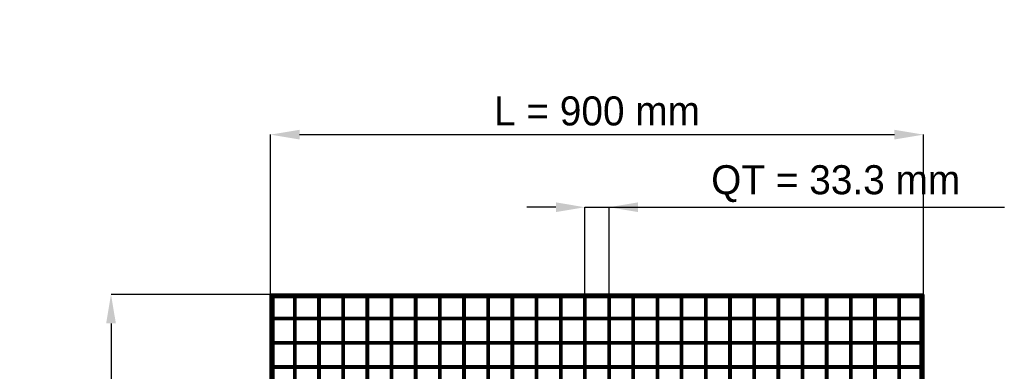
# Model space of a CAD drawing. Header units: millimetres. Extents: x -796 to 562, y -500 to 878.
# Tile 7 of 7: x -796 to 562, y 394 to 878. Entities that reach past the tile are written whole.
import ezdxf

# ---------------------------------------------------------------- set-up
doc = ezdxf.new("R2010")
doc.units = ezdxf.units.MM
doc.linetypes.add('Dashed', pattern=[2, 1, -1])
for name, color, linetype, lineweight in [('2d ConnectionPoints', 7, 'Continuous', 50), ('AM_0', 7, 'Continuous', 50), ('AM_5', 3, 'Continuous', 25), ('AM_9', 6, 'Dashed', 25)]:
    doc.layers.add(name, color=color, linetype=linetype, lineweight=lineweight)
doc.dimstyles.new('ISO-25', dxfattribs={"dimtxt": 2.5, "dimasz": 2.5, "dimexe": 1.25, "dimexo": 0.625, "dimtad": 1, "dimtxsty": 'Standard', "dimcen": 2.5, "dimadec": 0, "dimazin": 0, "dimtfac": 1, "dimtmove": 0, "dimatfit": 3, "dimfxl": 1, "dimarcsym": 0})

# ---------------------------------------------------------------- blocks, each defined once
blk = doc.blocks.new('1_LP230332P35011000900VERTICAL1_0_in_LPP2303321190010003500_4')
at = {"layer": 'AM_0'}
for p, q in [((446.05, 496.05), (446.05, 467.62)), ((448, 498), (448, -498)), ((448, 498), (450, 498)), ((450, 498), (450, -498)), ((446.05, 465.62), (446.05, 434.29)), ((446.05, 432.29), (446.05, 400.96)), ((446.05, 398.96), (446.05, 367.63)), ((446.05, 365.63), (446.05, 334.3)), ((446.05, 332.3), (446.05, 300.97)), ((446.05, 298.97), (446.05, 267.64)), ((446.05, 265.64), (446.05, 234.31)), ((446.05, 232.31), (446.05, 200.98)), ((446.05, 198.98), (446.05, 167.65)), ((446.05, 165.65), (446.05, 134.32)), ((446.05, 132.32), (446.05, 100.99)), ((446.05, 98.99), (446.05, 67.66)), ((446.05, 65.66), (446.05, 34.33)), ((446.05, 32.33), (446.05, 1)), ((446.05, -1), (446.05, -32.33)), ((446.05, -34.33), (446.05, -65.66)), ((446.05, -67.66), (446.05, -98.99)), ((446.05, -100.99), (446.05, -132.32)), ((446.05, -134.32), (446.05, -165.65)), ((446.05, -167.65), (446.05, -198.98)), ((446.05, -200.98), (446.05, -232.31)), ((446.05, -234.31), (446.05, -265.64)), ((446.05, -267.64), (446.05, -298.97)), ((446.05, -300.97), (446.05, -332.3)), ((446.05, -334.3), (446.05, -365.63)), ((446.05, -367.63), (446.05, -398.96)), ((446.05, -400.96), (446.05, -432.29)), ((446.05, -434.29), (446.05, -465.62)), ((446.05, -467.62), (446.05, -496.05)), ((448, -498), (450, -498))]:
    blk.add_line(p, q, dxfattribs=at)
at = {"layer": 'AM_9'}
for p, q in [((446.05, 498), (446.05, 496.05)), ((448.55, 498), (448.55, -498)), ((448.99, 498), (448.99, -498)), ((446.05, 467.62), (446.05, 465.62)), ((446.05, 434.29), (446.05, 432.29)), ((446.05, 400.96), (446.05, 398.96)), ((446.05, 367.63), (446.05, 365.63)), ((446.05, 334.3), (446.05, 332.3)), ((446.05, 300.97), (446.05, 298.97)), ((446.05, 267.64), (446.05, 265.64)), ((446.05, 234.31), (446.05, 232.31)), ((446.05, 200.98), (446.05, 198.98)), ((446.05, 167.65), (446.05, 165.65)), ((446.05, 134.32), (446.05, 132.32)), ((446.05, 100.99), (446.05, 98.99)), ((446.05, 67.66), (446.05, 65.66)), ((446.05, 34.33), (446.05, 32.33)), ((446.05, 1), (446.05, -1)), ((446.05, -32.33), (446.05, -34.33)), ((446.05, -65.66), (446.05, -67.66)), ((446.05, -98.99), (446.05, -100.99)), ((446.05, -132.32), (446.05, -134.32)), ((446.05, -165.65), (446.05, -167.65)), ((446.05, -198.98), (446.05, -200.98)), ((446.05, -232.31), (446.05, -234.31)), ((446.05, -265.64), (446.05, -267.64)), ((446.05, -298.97), (446.05, -300.97)), ((446.05, -332.3), (446.05, -334.3)), ((446.05, -365.63), (446.05, -367.63)), ((446.05, -398.96), (446.05, -400.96)), ((446.05, -432.29), (446.05, -434.29)), ((446.05, -465.62), (446.05, -467.62)), ((446.05, -496.05), (446.05, -498))]:
    blk.add_line(p, q, dxfattribs=at)
blk = doc.blocks.new('3_LP230332P35011000900VERTICALC1_0_in_LPP2303321190010003500_4')
at = {"layer": 'AM_0'}
for p, q in [((-417.625, -498), (-417.625, 498)), ((-415.625, 498), (-417.625, 498)), ((-415.625, -498), (-415.625, 498)), ((-415.625, -498), (-417.625, -498))]:
    blk.add_line(p, q, dxfattribs=at)
blk = doc.blocks.new('4_LP230332P35011000900VERTICALC2_0_in_LPP2303321190010003500_4')
at = {"layer": 'AM_0'}
for p, q in [((-384.295, -498), (-384.295, 498)), ((-382.295, 498), (-384.295, 498)), ((-382.295, -498), (-382.295, 498)), ((-382.295, -498), (-384.295, -498))]:
    blk.add_line(p, q, dxfattribs=at)
blk = doc.blocks.new('5_LP230332P35011000900VERTICALC3_0_in_LPP2303321190010003500_4')
at = {"layer": 'AM_0'}
for p, q in [((-350.965, -498), (-350.965, 498)), ((-348.965, 498), (-350.965, 498)), ((-348.965, -498), (-348.965, 498)), ((-348.965, -498), (-350.965, -498))]:
    blk.add_line(p, q, dxfattribs=at)
blk = doc.blocks.new('6_LP230332P35011000900VERTICALC4_0_in_LPP2303321190010003500_4')
at = {"layer": 'AM_0'}
for p, q in [((-317.635, -498), (-317.635, 498)), ((-315.635, 498), (-317.635, 498)), ((-315.635, -498), (-315.635, 498)), ((-315.635, -498), (-317.635, -498))]:
    blk.add_line(p, q, dxfattribs=at)
blk = doc.blocks.new('7_LP230332P35011000900VERTICALC5_0_in_LPP2303321190010003500_4')
at = {"layer": 'AM_0'}
for p, q in [((-284.305, -498), (-284.305, 498)), ((-282.305, 498), (-284.305, 498)), ((-282.305, -498), (-282.305, 498)), ((-282.305, -498), (-284.305, -498))]:
    blk.add_line(p, q, dxfattribs=at)
blk = doc.blocks.new('8_LP230332P35011000900VERTICALC6_0_in_LPP2303321190010003500_4')
at = {"layer": 'AM_0'}
for p, q in [((-250.975, -498), (-250.975, 498)), ((-248.975, 498), (-250.975, 498)), ((-248.975, -498), (-248.975, 498)), ((-248.975, -498), (-250.975, -498))]:
    blk.add_line(p, q, dxfattribs=at)
blk = doc.blocks.new('9_LP230332P35011000900VERTICALC7_0_in_LPP2303321190010003500_4')
at = {"layer": 'AM_0'}
for p, q in [((-217.645, -498), (-217.645, 498)), ((-215.645, 498), (-217.645, 498)), ((-215.645, -498), (-215.645, 498)), ((-215.645, -498), (-217.645, -498))]:
    blk.add_line(p, q, dxfattribs=at)
blk = doc.blocks.new('10_LP230332P35011000900VERTICALC8_0_in_LPP2303321190010003500_4')
at = {"layer": 'AM_0'}
for p, q in [((-184.315, -498), (-184.315, 498)), ((-182.315, 498), (-184.315, 498)), ((-182.315, -498), (-182.315, 498)), ((-182.315, -498), (-184.315, -498))]:
    blk.add_line(p, q, dxfattribs=at)
blk = doc.blocks.new('11_LP230332P35011000900VERTICALC9_0_in_LPP2303321190010003500_4')
at = {"layer": 'AM_0'}
for p, q in [((-150.985, -498), (-150.985, 498)), ((-148.985, 498), (-150.985, 498)), ((-148.985, -498), (-148.985, 498)), ((-148.985, -498), (-150.985, -498))]:
    blk.add_line(p, q, dxfattribs=at)
blk = doc.blocks.new('12_LP230332P35011000900VERTICALC10_0_in_LPP2303321190010003500_4')
at = {"layer": 'AM_0'}
for p, q in [((-117.655, -498), (-117.655, 498)), ((-115.655, 498), (-117.655, 498)), ((-115.655, -498), (-115.655, 498)), ((-115.655, -498), (-117.655, -498))]:
    blk.add_line(p, q, dxfattribs=at)
blk = doc.blocks.new('13_LP230332P35011000900VERTICALC11_0_in_LPP2303321190010003500_4')
at = {"layer": 'AM_0'}
for p, q in [((-84.325, -498), (-84.325, 498)), ((-82.325, 498), (-84.325, 498)), ((-82.325, -498), (-82.325, 498)), ((-82.325, -498), (-84.325, -498))]:
    blk.add_line(p, q, dxfattribs=at)
blk = doc.blocks.new('14_LP230332P35011000900VERTICALC12_0_in_LPP2303321190010003500_4')
at = {"layer": 'AM_0'}
for p, q in [((-50.995, -498), (-50.995, 498)), ((-48.995, 498), (-50.995, 498)), ((-48.995, -498), (-48.995, 498)), ((-48.995, -498), (-50.995, -498))]:
    blk.add_line(p, q, dxfattribs=at)
blk = doc.blocks.new('15_LP230332P35011000900VERTICALC13_0_in_LPP2303321190010003500_4')
at = {"layer": 'AM_0'}
for p, q in [((-17.665, -498), (-17.665, 498)), ((-15.665, 498), (-17.665, 498)), ((-15.665, -498), (-15.665, 498)), ((-15.665, -498), (-17.665, -498))]:
    blk.add_line(p, q, dxfattribs=at)
blk = doc.blocks.new('16_LP230332P35011000900VERTICALC14_0_in_LPP2303321190010003500_4')
at = {"layer": 'AM_0'}
for p, q in [((15.665, -498), (15.665, 498)), ((17.665, 498), (15.665, 498)), ((17.665, -498), (17.665, 498)), ((17.665, -498), (15.665, -498))]:
    blk.add_line(p, q, dxfattribs=at)
blk = doc.blocks.new('17_LP230332P35011000900VERTICALC15_0_in_LPP2303321190010003500_4')
at = {"layer": 'AM_0'}
for p, q in [((48.995, -498), (48.995, 498)), ((50.995, 498), (48.995, 498)), ((50.995, -498), (50.995, 498)), ((50.995, -498), (48.995, -498))]:
    blk.add_line(p, q, dxfattribs=at)
blk = doc.blocks.new('18_LP230332P35011000900VERTICALC16_0_in_LPP2303321190010003500_4')
at = {"layer": 'AM_0'}
for p, q in [((82.325, -498), (82.325, 498)), ((84.325, 498), (82.325, 498)), ((84.325, -498), (84.325, 498)), ((84.325, -498), (82.325, -498))]:
    blk.add_line(p, q, dxfattribs=at)
blk = doc.blocks.new('19_LP230332P35011000900VERTICALC17_0_in_LPP2303321190010003500_4')
at = {"layer": 'AM_0'}
for p, q in [((115.655, -498), (115.655, 498)), ((117.655, 498), (115.655, 498)), ((117.655, -498), (117.655, 498)), ((117.655, -498), (115.655, -498))]:
    blk.add_line(p, q, dxfattribs=at)
blk = doc.blocks.new('20_LP230332P35011000900VERTICALC18_0_in_LPP2303321190010003500_4')
at = {"layer": 'AM_0'}
for p, q in [((148.985, -498), (148.985, 498)), ((150.985, 498), (148.985, 498)), ((150.985, -498), (150.985, 498)), ((150.985, -498), (148.985, -498))]:
    blk.add_line(p, q, dxfattribs=at)
blk = doc.blocks.new('21_LP230332P35011000900VERTICALC19_0_in_LPP2303321190010003500_4')
at = {"layer": 'AM_0'}
for p, q in [((182.315, -498), (182.315, 498)), ((184.315, 498), (182.315, 498)), ((184.315, -498), (184.315, 498)), ((184.315, -498), (182.315, -498))]:
    blk.add_line(p, q, dxfattribs=at)
blk = doc.blocks.new('22_LP230332P35011000900VERTICALC20_0_in_LPP2303321190010003500_4')
at = {"layer": 'AM_0'}
for p, q in [((215.645, -498), (215.645, 498)), ((217.645, 498), (215.645, 498)), ((217.645, -498), (217.645, 498)), ((217.645, -498), (215.645, -498))]:
    blk.add_line(p, q, dxfattribs=at)
blk = doc.blocks.new('23_LP230332P35011000900VERTICALC21_0_in_LPP2303321190010003500_4')
at = {"layer": 'AM_0'}
for p, q in [((248.975, -498), (248.975, 498)), ((250.975, 498), (248.975, 498)), ((250.975, -498), (250.975, 498)), ((250.975, -498), (248.975, -498))]:
    blk.add_line(p, q, dxfattribs=at)
blk = doc.blocks.new('24_LP230332P35011000900VERTICALC22_0_in_LPP2303321190010003500_4')
at = {"layer": 'AM_0'}
for p, q in [((282.305, -498), (282.305, 498)), ((284.305, 498), (282.305, 498)), ((284.305, -498), (284.305, 498)), ((284.305, -498), (282.305, -498))]:
    blk.add_line(p, q, dxfattribs=at)
blk = doc.blocks.new('25_LP230332P35011000900VERTICALC23_0_in_LPP2303321190010003500_4')
at = {"layer": 'AM_0'}
for p, q in [((315.635, -498), (315.635, 498)), ((317.635, 498), (315.635, 498)), ((317.635, -498), (317.635, 498)), ((317.635, -498), (315.635, -498))]:
    blk.add_line(p, q, dxfattribs=at)
blk = doc.blocks.new('26_LP230332P35011000900VERTICALC24_0_in_LPP2303321190010003500_4')
at = {"layer": 'AM_0'}
for p, q in [((348.965, -498), (348.965, 498)), ((350.965, 498), (348.965, 498)), ((350.965, -498), (350.965, 498)), ((350.965, -498), (348.965, -498))]:
    blk.add_line(p, q, dxfattribs=at)
blk = doc.blocks.new('27_LP230332P35011000900VERTICALC25_0_in_LPP2303321190010003500_4')
at = {"layer": 'AM_0'}
for p, q in [((382.295, -498), (382.295, 498)), ((384.295, 498), (382.295, 498)), ((384.295, -498), (384.295, 498)), ((384.295, -498), (382.295, -498))]:
    blk.add_line(p, q, dxfattribs=at)
blk = doc.blocks.new('28_LP230332P35011000900VERTICALC26_0_in_LPP2303321190010003500_4')
at = {"layer": 'AM_0'}
for p, q in [((415.625, -498), (415.625, 498)), ((417.625, 498), (415.625, 498)), ((417.625, -498), (417.625, 498)), ((417.625, -498), (415.625, -498))]:
    blk.add_line(p, q, dxfattribs=at)
blk = doc.blocks.new('29_LP230332P35011000900HORIZONTAL2_0_in_LPP2303321190010003500_4')
at = {"layer": 'AM_0'}
for p, q in [((-450, 500), (450, 500)), ((-450, 498), (-450, 500)), ((-450, 498), (450, 498)), ((-446.05, 496.05), (-417.625, 496.05)), ((-415.625, 496.05), (-384.295, 496.05)), ((-382.295, 496.05), (-350.965, 496.05)), ((-348.965, 496.05), (-317.635, 496.05)), ((-315.635, 496.05), (-284.305, 496.05)), ((-282.305, 496.05), (-250.975, 496.05)), ((-248.975, 496.05), (-217.645, 496.05)), ((-215.645, 496.05), (-184.315, 496.05)), ((-182.315, 496.05), (-150.985, 496.05)), ((-148.985, 496.05), (-117.655, 496.05)), ((-115.655, 496.05), (-84.325, 496.05)), ((-82.325, 496.05), (-50.995, 496.05)), ((-48.995, 496.05), (-17.665, 496.05)), ((-15.665, 496.05), (15.665, 496.05)), ((17.665, 496.05), (48.995, 496.05)), ((50.995, 496.05), (82.325, 496.05)), ((84.325, 496.05), (115.655, 496.05)), ((117.655, 496.05), (148.985, 496.05)), ((150.985, 496.05), (182.315, 496.05)), ((184.315, 496.05), (215.645, 496.05)), ((217.645, 496.05), (248.975, 496.05)), ((250.975, 496.05), (282.305, 496.05)), ((284.305, 496.05), (315.635, 496.05)), ((317.635, 496.05), (348.965, 496.05)), ((350.965, 496.05), (382.295, 496.05)), ((384.295, 496.05), (415.625, 496.05)), ((417.625, 496.05), (446.05, 496.05)), ((450, 498), (450, 500))]:
    blk.add_line(p, q, dxfattribs=at)
at = {"layer": 'AM_9'}
for p, q in [((-450, 498.922), (450, 498.922)), ((-450, 498.4), (450, 498.4)), ((-450, 496.05), (-446.05, 496.05)), ((-417.625, 496.05), (-415.625, 496.05)), ((-384.295, 496.05), (-382.295, 496.05)), ((-350.965, 496.05), (-348.965, 496.05)), ((-317.635, 496.05), (-315.635, 496.05)), ((-284.305, 496.05), (-282.305, 496.05)), ((-250.975, 496.05), (-248.975, 496.05)), ((-217.645, 496.05), (-215.645, 496.05)), ((-184.315, 496.05), (-182.315, 496.05)), ((-150.985, 496.05), (-148.985, 496.05)), ((-117.655, 496.05), (-115.655, 496.05)), ((-84.325, 496.05), (-82.325, 496.05)), ((-50.995, 496.05), (-48.995, 496.05)), ((-17.665, 496.05), (-15.665, 496.05)), ((15.665, 496.05), (17.665, 496.05)), ((48.995, 496.05), (50.995, 496.05)), ((82.325, 496.05), (84.325, 496.05)), ((115.655, 496.05), (117.655, 496.05)), ((148.985, 496.05), (150.985, 496.05)), ((182.315, 496.05), (184.315, 496.05)), ((215.645, 496.05), (217.645, 496.05)), ((248.975, 496.05), (250.975, 496.05)), ((282.305, 496.05), (284.305, 496.05)), ((315.635, 496.05), (317.635, 496.05)), ((348.965, 496.05), (350.965, 496.05)), ((382.295, 496.05), (384.295, 496.05)), ((415.625, 496.05), (417.625, 496.05)), ((446.05, 496.05), (450, 496.05))]:
    blk.add_line(p, q, dxfattribs=at)
blk = doc.blocks.new('56_oeo3qp58edvyhuk6wnw01ngfh________0_in_LPP2303321190010003500_4')
at = {"layer": 'AM_0'}
for p, q in [((-448, 400.96), (-448, 398.96)), ((-417.625, 400.96), (-448, 400.96)), ((-417.625, 398.96), (-448, 398.96)), ((-417.625, 400.96), (-417.625, 398.96)), ((-415.625, 398.96), (-415.625, 400.96)), ((-384.295, 400.96), (-415.625, 400.96)), ((-384.295, 398.96), (-415.625, 398.96)), ((-384.295, 400.96), (-384.295, 398.96)), ((-350.965, 400.96), (-382.295, 400.96)), ((-382.295, 398.96), (-382.295, 400.96)), ((-350.965, 398.96), (-382.295, 398.96)), ((-350.965, 400.96), (-350.965, 398.96)), ((-348.965, 398.96), (-348.965, 400.96)), ((-317.635, 400.96), (-348.965, 400.96)), ((-317.635, 398.96), (-348.965, 398.96)), ((-317.635, 400.96), (-317.635, 398.96)), ((-315.635, 398.96), (-315.635, 400.96)), ((-284.305, 400.96), (-315.635, 400.96)), ((-284.305, 398.96), (-315.635, 398.96)), ((-284.305, 400.96), (-284.305, 398.96)), ((-282.305, 398.96), (-282.305, 400.96)), ((-250.975, 400.96), (-282.305, 400.96)), ((-250.975, 398.96), (-282.305, 398.96)), ((-250.975, 400.96), (-250.975, 398.96)), ((-248.975, 398.96), (-248.975, 400.96)), ((-217.645, 400.96), (-248.975, 400.96)), ((-217.645, 398.96), (-248.975, 398.96)), ((-217.645, 400.96), (-217.645, 398.96)), ((-215.645, 398.96), (-215.645, 400.96)), ((-184.315, 400.96), (-215.645, 400.96)), ((-184.315, 398.96), (-215.645, 398.96)), ((-184.315, 400.96), (-184.315, 398.96)), ((-182.315, 398.96), (-182.315, 400.96)), ((-150.985, 400.96), (-182.315, 400.96)), ((-150.985, 398.96), (-182.315, 398.96)), ((-150.985, 400.96), (-150.985, 398.96)), ((-148.985, 398.96), (-148.985, 400.96)), ((-117.655, 400.96), (-148.985, 400.96)), ((-117.655, 398.96), (-148.985, 398.96)), ((-117.655, 400.96), (-117.655, 398.96)), ((-115.655, 398.96), (-115.655, 400.96)), ((-84.325, 400.96), (-115.655, 400.96)), ((-84.325, 398.96), (-115.655, 398.96)), ((-84.325, 400.96), (-84.325, 398.96)), ((-82.325, 398.96), (-82.325, 400.96)), ((-50.995, 400.96), (-82.325, 400.96)), ((-50.995, 398.96), (-82.325, 398.96)), ((-50.995, 400.96), (-50.995, 398.96)), ((-48.995, 398.96), (-48.995, 400.96)), ((-17.665, 400.96), (-48.995, 400.96)), ((-17.665, 398.96), (-48.995, 398.96)), ((-17.665, 400.96), (-17.665, 398.96)), ((-15.665, 398.96), (-15.665, 400.96)), ((15.665, 400.96), (-15.665, 400.96)), ((15.665, 398.96), (-15.665, 398.96)), ((15.665, 400.96), (15.665, 398.96)), ((17.665, 398.96), (17.665, 400.96)), ((48.995, 400.96), (17.665, 400.96)), ((48.995, 398.96), (17.665, 398.96)), ((48.995, 400.96), (48.995, 398.96)), ((50.995, 398.96), (50.995, 400.96)), ((82.325, 400.96), (50.995, 400.96)), ((82.325, 398.96), (50.995, 398.96)), ((82.325, 400.96), (82.325, 398.96)), ((84.325, 398.96), (84.325, 400.96)), ((115.655, 400.96), (84.325, 400.96)), ((115.655, 398.96), (84.325, 398.96)), ((115.655, 400.96), (115.655, 398.96)), ((117.655, 398.96), (117.655, 400.96)), ((148.985, 400.96), (117.655, 400.96)), ((148.985, 398.96), (117.655, 398.96)), ((148.985, 400.96), (148.985, 398.96)), ((150.985, 398.96), (150.985, 400.96)), ((182.315, 400.96), (150.985, 400.96)), ((182.315, 398.96), (150.985, 398.96)), ((182.315, 400.96), (182.315, 398.96)), ((184.315, 398.96), (184.315, 400.96)), ((215.645, 400.96), (184.315, 400.96)), ((215.645, 398.96), (184.315, 398.96)), ((215.645, 400.96), (215.645, 398.96)), ((217.645, 398.96), (217.645, 400.96)), ((248.975, 400.96), (217.645, 400.96)), ((248.975, 398.96), (217.645, 398.96)), ((248.975, 400.96), (248.975, 398.96)), ((250.975, 398.96), (250.975, 400.96)), ((282.305, 400.96), (250.975, 400.96)), ((282.305, 398.96), (250.975, 398.96)), ((282.305, 400.96), (282.305, 398.96)), ((284.305, 398.96), (284.305, 400.96)), ((315.635, 400.96), (284.305, 400.96)), ((315.635, 398.96), (284.305, 398.96)), ((315.635, 400.96), (315.635, 398.96)), ((317.635, 398.96), (317.635, 400.96)), ((348.965, 400.96), (317.635, 400.96)), ((348.965, 398.96), (317.635, 398.96)), ((348.965, 400.96), (348.965, 398.96)), ((350.965, 398.96), (350.965, 400.96)), ((382.295, 400.96), (350.965, 400.96)), ((382.295, 398.96), (350.965, 398.96)), ((382.295, 400.96), (382.295, 398.96)), ((384.295, 398.96), (384.295, 400.96)), ((415.625, 400.96), (384.295, 400.96)), ((415.625, 398.96), (384.295, 398.96)), ((415.625, 400.96), (415.625, 398.96)), ((417.625, 398.96), (417.625, 400.96)), ((448, 400.96), (417.625, 400.96)), ((448, 398.96), (417.625, 398.96)), ((448, 400.96), (448, 398.96))]:
    blk.add_line(p, q, dxfattribs=at)
at = {"layer": 'AM_9'}
for p, q in [((-415.625, 400.96), (-417.625, 400.96)), ((-417.625, 398.96), (-415.625, 398.96)), ((-382.295, 400.96), (-384.295, 400.96)), ((-384.295, 398.96), (-382.295, 398.96)), ((-348.965, 400.96), (-350.965, 400.96)), ((-350.965, 398.96), (-348.965, 398.96)), ((-315.635, 400.96), (-317.635, 400.96)), ((-317.635, 398.96), (-315.635, 398.96)), ((-282.305, 400.96), (-284.305, 400.96)), ((-284.305, 398.96), (-282.305, 398.96)), ((-248.975, 400.96), (-250.975, 400.96)), ((-250.975, 398.96), (-248.975, 398.96)), ((-215.645, 400.96), (-217.645, 400.96)), ((-217.645, 398.96), (-215.645, 398.96)), ((-182.315, 400.96), (-184.315, 400.96)), ((-184.315, 398.96), (-182.315, 398.96)), ((-148.985, 400.96), (-150.985, 400.96)), ((-150.985, 398.96), (-148.985, 398.96)), ((-115.655, 400.96), (-117.655, 400.96)), ((-117.655, 398.96), (-115.655, 398.96)), ((-82.325, 400.96), (-84.325, 400.96)), ((-84.325, 398.96), (-82.325, 398.96)), ((-48.995, 400.96), (-50.995, 400.96)), ((-50.995, 398.96), (-48.995, 398.96)), ((-15.665, 400.96), (-17.665, 400.96)), ((-17.665, 398.96), (-15.665, 398.96)), ((17.665, 400.96), (15.665, 400.96)), ((15.665, 398.96), (17.665, 398.96)), ((50.995, 400.96), (48.995, 400.96)), ((48.995, 398.96), (50.995, 398.96)), ((84.325, 400.96), (82.325, 400.96)), ((82.325, 398.96), (84.325, 398.96)), ((117.655, 400.96), (115.655, 400.96)), ((115.655, 398.96), (117.655, 398.96)), ((150.985, 400.96), (148.985, 400.96)), ((148.985, 398.96), (150.985, 398.96)), ((184.315, 400.96), (182.315, 400.96)), ((182.315, 398.96), (184.315, 398.96)), ((217.645, 400.96), (215.645, 400.96)), ((215.645, 398.96), (217.645, 398.96)), ((250.975, 400.96), (248.975, 400.96)), ((248.975, 398.96), (250.975, 398.96)), ((284.305, 400.96), (282.305, 400.96)), ((282.305, 398.96), (284.305, 398.96)), ((317.635, 400.96), (315.635, 400.96)), ((315.635, 398.96), (317.635, 398.96)), ((350.965, 400.96), (348.965, 400.96)), ((348.965, 398.96), (350.965, 398.96)), ((384.295, 400.96), (382.295, 400.96)), ((382.295, 398.96), (384.295, 398.96)), ((417.625, 400.96), (415.625, 400.96)), ((415.625, 398.96), (417.625, 398.96))]:
    blk.add_line(p, q, dxfattribs=at)
blk = doc.blocks.new('57_wo3d00qjmzsy4znlaqoxs0fgj________0_in_LPP2303321190010003500_4')
at = {"layer": 'AM_0'}
for p, q in [((-448, 434.29), (-448, 432.29)), ((-417.625, 434.29), (-448, 434.29)), ((-417.625, 432.29), (-448, 432.29)), ((-417.625, 434.29), (-417.625, 432.29)), ((-415.625, 432.29), (-415.625, 434.29)), ((-384.295, 434.29), (-415.625, 434.29)), ((-384.295, 432.29), (-415.625, 432.29)), ((-384.295, 434.29), (-384.295, 432.29)), ((-350.965, 434.29), (-382.295, 434.29)), ((-382.295, 432.29), (-382.295, 434.29)), ((-350.965, 432.29), (-382.295, 432.29)), ((-350.965, 434.29), (-350.965, 432.29)), ((-348.965, 432.29), (-348.965, 434.29)), ((-317.635, 434.29), (-348.965, 434.29)), ((-317.635, 432.29), (-348.965, 432.29)), ((-317.635, 434.29), (-317.635, 432.29)), ((-315.635, 432.29), (-315.635, 434.29)), ((-284.305, 434.29), (-315.635, 434.29)), ((-284.305, 432.29), (-315.635, 432.29)), ((-284.305, 434.29), (-284.305, 432.29)), ((-282.305, 432.29), (-282.305, 434.29)), ((-250.975, 434.29), (-282.305, 434.29)), ((-250.975, 432.29), (-282.305, 432.29)), ((-250.975, 434.29), (-250.975, 432.29)), ((-248.975, 432.29), (-248.975, 434.29)), ((-217.645, 434.29), (-248.975, 434.29)), ((-217.645, 432.29), (-248.975, 432.29)), ((-217.645, 434.29), (-217.645, 432.29)), ((-215.645, 432.29), (-215.645, 434.29)), ((-184.315, 434.29), (-215.645, 434.29)), ((-184.315, 432.29), (-215.645, 432.29)), ((-184.315, 434.29), (-184.315, 432.29)), ((-182.315, 432.29), (-182.315, 434.29)), ((-150.985, 434.29), (-182.315, 434.29)), ((-150.985, 432.29), (-182.315, 432.29)), ((-150.985, 434.29), (-150.985, 432.29)), ((-148.985, 432.29), (-148.985, 434.29)), ((-117.655, 434.29), (-148.985, 434.29)), ((-117.655, 432.29), (-148.985, 432.29)), ((-117.655, 434.29), (-117.655, 432.29)), ((-115.655, 432.29), (-115.655, 434.29)), ((-84.325, 434.29), (-115.655, 434.29)), ((-84.325, 432.29), (-115.655, 432.29)), ((-84.325, 434.29), (-84.325, 432.29)), ((-82.325, 432.29), (-82.325, 434.29)), ((-50.995, 434.29), (-82.325, 434.29)), ((-50.995, 432.29), (-82.325, 432.29)), ((-50.995, 434.29), (-50.995, 432.29)), ((-48.995, 432.29), (-48.995, 434.29)), ((-17.665, 434.29), (-48.995, 434.29)), ((-17.665, 432.29), (-48.995, 432.29)), ((-17.665, 434.29), (-17.665, 432.29)), ((-15.665, 432.29), (-15.665, 434.29)), ((15.665, 434.29), (-15.665, 434.29)), ((15.665, 432.29), (-15.665, 432.29)), ((15.665, 434.29), (15.665, 432.29)), ((17.665, 432.29), (17.665, 434.29)), ((48.995, 434.29), (17.665, 434.29)), ((48.995, 432.29), (17.665, 432.29)), ((48.995, 434.29), (48.995, 432.29)), ((50.995, 432.29), (50.995, 434.29)), ((82.325, 434.29), (50.995, 434.29)), ((82.325, 432.29), (50.995, 432.29)), ((82.325, 434.29), (82.325, 432.29)), ((84.325, 432.29), (84.325, 434.29)), ((115.655, 434.29), (84.325, 434.29)), ((115.655, 432.29), (84.325, 432.29)), ((115.655, 434.29), (115.655, 432.29)), ((117.655, 432.29), (117.655, 434.29)), ((148.985, 434.29), (117.655, 434.29)), ((148.985, 432.29), (117.655, 432.29)), ((148.985, 434.29), (148.985, 432.29)), ((150.985, 432.29), (150.985, 434.29)), ((182.315, 434.29), (150.985, 434.29)), ((182.315, 432.29), (150.985, 432.29)), ((182.315, 434.29), (182.315, 432.29)), ((184.315, 432.29), (184.315, 434.29)), ((215.645, 434.29), (184.315, 434.29)), ((215.645, 432.29), (184.315, 432.29)), ((215.645, 434.29), (215.645, 432.29)), ((217.645, 432.29), (217.645, 434.29)), ((248.975, 434.29), (217.645, 434.29)), ((248.975, 432.29), (217.645, 432.29)), ((248.975, 434.29), (248.975, 432.29)), ((250.975, 432.29), (250.975, 434.29)), ((282.305, 434.29), (250.975, 434.29)), ((282.305, 432.29), (250.975, 432.29)), ((282.305, 434.29), (282.305, 432.29)), ((284.305, 432.29), (284.305, 434.29)), ((315.635, 434.29), (284.305, 434.29)), ((315.635, 432.29), (284.305, 432.29)), ((315.635, 434.29), (315.635, 432.29)), ((317.635, 432.29), (317.635, 434.29)), ((348.965, 434.29), (317.635, 434.29)), ((348.965, 432.29), (317.635, 432.29)), ((348.965, 434.29), (348.965, 432.29)), ((350.965, 432.29), (350.965, 434.29)), ((382.295, 434.29), (350.965, 434.29)), ((382.295, 432.29), (350.965, 432.29)), ((382.295, 434.29), (382.295, 432.29)), ((384.295, 432.29), (384.295, 434.29)), ((415.625, 434.29), (384.295, 434.29)), ((415.625, 432.29), (384.295, 432.29)), ((415.625, 434.29), (415.625, 432.29)), ((417.625, 432.29), (417.625, 434.29)), ((448, 434.29), (417.625, 434.29)), ((448, 432.29), (417.625, 432.29)), ((448, 434.29), (448, 432.29))]:
    blk.add_line(p, q, dxfattribs=at)
at = {"layer": 'AM_9'}
for p, q in [((-415.625, 434.29), (-417.625, 434.29)), ((-417.625, 432.29), (-415.625, 432.29)), ((-382.295, 434.29), (-384.295, 434.29)), ((-384.295, 432.29), (-382.295, 432.29)), ((-348.965, 434.29), (-350.965, 434.29)), ((-350.965, 432.29), (-348.965, 432.29)), ((-315.635, 434.29), (-317.635, 434.29)), ((-317.635, 432.29), (-315.635, 432.29)), ((-282.305, 434.29), (-284.305, 434.29)), ((-284.305, 432.29), (-282.305, 432.29)), ((-248.975, 434.29), (-250.975, 434.29)), ((-250.975, 432.29), (-248.975, 432.29)), ((-215.645, 434.29), (-217.645, 434.29)), ((-217.645, 432.29), (-215.645, 432.29)), ((-182.315, 434.29), (-184.315, 434.29)), ((-184.315, 432.29), (-182.315, 432.29)), ((-148.985, 434.29), (-150.985, 434.29)), ((-150.985, 432.29), (-148.985, 432.29)), ((-115.655, 434.29), (-117.655, 434.29)), ((-117.655, 432.29), (-115.655, 432.29)), ((-82.325, 434.29), (-84.325, 434.29)), ((-84.325, 432.29), (-82.325, 432.29)), ((-48.995, 434.29), (-50.995, 434.29)), ((-50.995, 432.29), (-48.995, 432.29)), ((-15.665, 434.29), (-17.665, 434.29)), ((-17.665, 432.29), (-15.665, 432.29)), ((17.665, 434.29), (15.665, 434.29)), ((15.665, 432.29), (17.665, 432.29)), ((50.995, 434.29), (48.995, 434.29)), ((48.995, 432.29), (50.995, 432.29)), ((84.325, 434.29), (82.325, 434.29)), ((82.325, 432.29), (84.325, 432.29)), ((117.655, 434.29), (115.655, 434.29)), ((115.655, 432.29), (117.655, 432.29)), ((150.985, 434.29), (148.985, 434.29)), ((148.985, 432.29), (150.985, 432.29)), ((184.315, 434.29), (182.315, 434.29)), ((182.315, 432.29), (184.315, 432.29)), ((217.645, 434.29), (215.645, 434.29)), ((215.645, 432.29), (217.645, 432.29)), ((250.975, 434.29), (248.975, 434.29)), ((248.975, 432.29), (250.975, 432.29)), ((284.305, 434.29), (282.305, 434.29)), ((282.305, 432.29), (284.305, 432.29)), ((317.635, 434.29), (315.635, 434.29)), ((315.635, 432.29), (317.635, 432.29)), ((350.965, 434.29), (348.965, 434.29)), ((348.965, 432.29), (350.965, 432.29)), ((384.295, 434.29), (382.295, 434.29)), ((382.295, 432.29), (384.295, 432.29)), ((417.625, 434.29), (415.625, 434.29)), ((415.625, 432.29), (417.625, 432.29))]:
    blk.add_line(p, q, dxfattribs=at)
blk = doc.blocks.new('58_baal9bcrgenl92u5dwwbciw9q________0_in_LPP2303321190010003500_4')
at = {"layer": 'AM_0'}
for p, q in [((-448, 467.62), (-448, 465.62)), ((-417.625, 467.62), (-448, 467.62)), ((-417.625, 465.62), (-448, 465.62)), ((-417.625, 467.62), (-417.625, 465.62)), ((-415.625, 465.62), (-415.625, 467.62)), ((-384.295, 467.62), (-415.625, 467.62)), ((-384.295, 465.62), (-415.625, 465.62)), ((-384.295, 467.62), (-384.295, 465.62)), ((-350.965, 467.62), (-382.295, 467.62)), ((-382.295, 465.62), (-382.295, 467.62)), ((-350.965, 465.62), (-382.295, 465.62)), ((-350.965, 467.62), (-350.965, 465.62)), ((-348.965, 465.62), (-348.965, 467.62)), ((-317.635, 467.62), (-348.965, 467.62)), ((-317.635, 465.62), (-348.965, 465.62)), ((-317.635, 467.62), (-317.635, 465.62)), ((-315.635, 465.62), (-315.635, 467.62)), ((-284.305, 467.62), (-315.635, 467.62)), ((-284.305, 465.62), (-315.635, 465.62)), ((-284.305, 467.62), (-284.305, 465.62)), ((-282.305, 465.62), (-282.305, 467.62)), ((-250.975, 467.62), (-282.305, 467.62)), ((-250.975, 465.62), (-282.305, 465.62)), ((-250.975, 467.62), (-250.975, 465.62)), ((-248.975, 465.62), (-248.975, 467.62)), ((-217.645, 467.62), (-248.975, 467.62)), ((-217.645, 465.62), (-248.975, 465.62)), ((-217.645, 467.62), (-217.645, 465.62)), ((-215.645, 465.62), (-215.645, 467.62)), ((-184.315, 467.62), (-215.645, 467.62)), ((-184.315, 465.62), (-215.645, 465.62)), ((-184.315, 467.62), (-184.315, 465.62)), ((-182.315, 465.62), (-182.315, 467.62)), ((-150.985, 467.62), (-182.315, 467.62)), ((-150.985, 465.62), (-182.315, 465.62)), ((-150.985, 467.62), (-150.985, 465.62)), ((-148.985, 465.62), (-148.985, 467.62)), ((-117.655, 467.62), (-148.985, 467.62)), ((-117.655, 465.62), (-148.985, 465.62)), ((-117.655, 467.62), (-117.655, 465.62)), ((-115.655, 465.62), (-115.655, 467.62)), ((-84.325, 467.62), (-115.655, 467.62)), ((-84.325, 465.62), (-115.655, 465.62)), ((-84.325, 467.62), (-84.325, 465.62)), ((-82.325, 465.62), (-82.325, 467.62)), ((-50.995, 467.62), (-82.325, 467.62)), ((-50.995, 465.62), (-82.325, 465.62)), ((-50.995, 467.62), (-50.995, 465.62)), ((-48.995, 465.62), (-48.995, 467.62)), ((-17.665, 467.62), (-48.995, 467.62)), ((-17.665, 465.62), (-48.995, 465.62)), ((-17.665, 467.62), (-17.665, 465.62)), ((-15.665, 465.62), (-15.665, 467.62)), ((15.665, 467.62), (-15.665, 467.62)), ((15.665, 465.62), (-15.665, 465.62)), ((15.665, 467.62), (15.665, 465.62)), ((17.665, 465.62), (17.665, 467.62)), ((48.995, 467.62), (17.665, 467.62)), ((48.995, 465.62), (17.665, 465.62)), ((48.995, 467.62), (48.995, 465.62)), ((50.995, 465.62), (50.995, 467.62)), ((82.325, 467.62), (50.995, 467.62)), ((82.325, 465.62), (50.995, 465.62)), ((82.325, 467.62), (82.325, 465.62)), ((84.325, 465.62), (84.325, 467.62)), ((115.655, 467.62), (84.325, 467.62)), ((115.655, 465.62), (84.325, 465.62)), ((115.655, 467.62), (115.655, 465.62)), ((117.655, 465.62), (117.655, 467.62)), ((148.985, 467.62), (117.655, 467.62)), ((148.985, 465.62), (117.655, 465.62)), ((148.985, 467.62), (148.985, 465.62)), ((150.985, 465.62), (150.985, 467.62)), ((182.315, 467.62), (150.985, 467.62)), ((182.315, 465.62), (150.985, 465.62)), ((182.315, 467.62), (182.315, 465.62)), ((184.315, 465.62), (184.315, 467.62)), ((215.645, 467.62), (184.315, 467.62)), ((215.645, 465.62), (184.315, 465.62)), ((215.645, 467.62), (215.645, 465.62)), ((217.645, 465.62), (217.645, 467.62)), ((248.975, 467.62), (217.645, 467.62)), ((248.975, 465.62), (217.645, 465.62)), ((248.975, 467.62), (248.975, 465.62)), ((250.975, 465.62), (250.975, 467.62)), ((282.305, 467.62), (250.975, 467.62)), ((282.305, 465.62), (250.975, 465.62)), ((282.305, 467.62), (282.305, 465.62)), ((284.305, 465.62), (284.305, 467.62)), ((315.635, 467.62), (284.305, 467.62)), ((315.635, 465.62), (284.305, 465.62)), ((315.635, 467.62), (315.635, 465.62)), ((317.635, 465.62), (317.635, 467.62)), ((348.965, 467.62), (317.635, 467.62)), ((348.965, 465.62), (317.635, 465.62)), ((348.965, 467.62), (348.965, 465.62)), ((350.965, 465.62), (350.965, 467.62)), ((382.295, 467.62), (350.965, 467.62)), ((382.295, 465.62), (350.965, 465.62)), ((382.295, 467.62), (382.295, 465.62)), ((384.295, 465.62), (384.295, 467.62)), ((415.625, 467.62), (384.295, 467.62)), ((415.625, 465.62), (384.295, 465.62)), ((415.625, 467.62), (415.625, 465.62)), ((417.625, 465.62), (417.625, 467.62)), ((448, 467.62), (417.625, 467.62)), ((448, 465.62), (417.625, 465.62)), ((448, 467.62), (448, 465.62))]:
    blk.add_line(p, q, dxfattribs=at)
at = {"layer": 'AM_9'}
for p, q in [((-415.625, 467.62), (-417.625, 467.62)), ((-417.625, 465.62), (-415.625, 465.62)), ((-382.295, 467.62), (-384.295, 467.62)), ((-384.295, 465.62), (-382.295, 465.62)), ((-348.965, 467.62), (-350.965, 467.62)), ((-350.965, 465.62), (-348.965, 465.62)), ((-315.635, 467.62), (-317.635, 467.62)), ((-317.635, 465.62), (-315.635, 465.62)), ((-282.305, 467.62), (-284.305, 467.62)), ((-284.305, 465.62), (-282.305, 465.62)), ((-248.975, 467.62), (-250.975, 467.62)), ((-250.975, 465.62), (-248.975, 465.62)), ((-215.645, 467.62), (-217.645, 467.62)), ((-217.645, 465.62), (-215.645, 465.62)), ((-182.315, 467.62), (-184.315, 467.62)), ((-184.315, 465.62), (-182.315, 465.62)), ((-148.985, 467.62), (-150.985, 467.62)), ((-150.985, 465.62), (-148.985, 465.62)), ((-115.655, 467.62), (-117.655, 467.62)), ((-117.655, 465.62), (-115.655, 465.62)), ((-82.325, 467.62), (-84.325, 467.62)), ((-84.325, 465.62), (-82.325, 465.62)), ((-48.995, 467.62), (-50.995, 467.62)), ((-50.995, 465.62), (-48.995, 465.62)), ((-15.665, 467.62), (-17.665, 467.62)), ((-17.665, 465.62), (-15.665, 465.62)), ((17.665, 467.62), (15.665, 467.62)), ((15.665, 465.62), (17.665, 465.62)), ((50.995, 467.62), (48.995, 467.62)), ((48.995, 465.62), (50.995, 465.62)), ((84.325, 467.62), (82.325, 467.62)), ((82.325, 465.62), (84.325, 465.62)), ((117.655, 467.62), (115.655, 467.62)), ((115.655, 465.62), (117.655, 465.62)), ((150.985, 467.62), (148.985, 467.62)), ((148.985, 465.62), (150.985, 465.62)), ((184.315, 467.62), (182.315, 467.62)), ((182.315, 465.62), (184.315, 465.62)), ((217.645, 467.62), (215.645, 467.62)), ((215.645, 465.62), (217.645, 465.62)), ((250.975, 467.62), (248.975, 467.62)), ((248.975, 465.62), (250.975, 465.62)), ((284.305, 467.62), (282.305, 467.62)), ((282.305, 465.62), (284.305, 465.62)), ((317.635, 467.62), (315.635, 467.62)), ((315.635, 465.62), (317.635, 465.62)), ((350.965, 467.62), (348.965, 467.62)), ((348.965, 465.62), (350.965, 465.62)), ((384.295, 467.62), (382.295, 467.62)), ((382.295, 465.62), (384.295, 465.62)), ((417.625, 467.62), (415.625, 467.62)), ((415.625, 465.62), (417.625, 465.62))]:
    blk.add_line(p, q, dxfattribs=at)
blk = doc.blocks.new('59_LP230332P35011000900VERTICAL2_0_in_LPP2303321190010003500_4')
at = {"layer": 'AM_0'}
for p, q in [((-448, 498), (-450, 498)), ((-450, -498), (-450, 498)), ((-448, -498), (-448, 498)), ((-446.05, 467.62), (-446.05, 496.05)), ((-446.05, 434.29), (-446.05, 465.62)), ((-446.05, 400.96), (-446.05, 432.29)), ((-446.05, 367.63), (-446.05, 398.96)), ((-446.05, 334.3), (-446.05, 365.63)), ((-446.05, 300.97), (-446.05, 332.3)), ((-446.05, 267.64), (-446.05, 298.97)), ((-446.05, 234.31), (-446.05, 265.64)), ((-446.05, 200.98), (-446.05, 232.31)), ((-446.05, 167.65), (-446.05, 198.98)), ((-446.05, 134.32), (-446.05, 165.65)), ((-446.05, 100.99), (-446.05, 132.32)), ((-446.05, 67.66), (-446.05, 98.99)), ((-446.05, 34.33), (-446.05, 65.66)), ((-446.05, 1), (-446.05, 32.33)), ((-446.05, -32.33), (-446.05, -1)), ((-446.05, -65.66), (-446.05, -34.33)), ((-446.05, -98.99), (-446.05, -67.66)), ((-446.05, -132.32), (-446.05, -100.99)), ((-446.05, -165.65), (-446.05, -134.32)), ((-446.05, -198.98), (-446.05, -167.65)), ((-446.05, -232.31), (-446.05, -200.98)), ((-446.05, -265.64), (-446.05, -234.31)), ((-446.05, -298.97), (-446.05, -267.64)), ((-446.05, -332.3), (-446.05, -300.97)), ((-446.05, -365.63), (-446.05, -334.3)), ((-446.05, -398.96), (-446.05, -367.63)), ((-446.05, -432.29), (-446.05, -400.96)), ((-446.05, -465.62), (-446.05, -434.29)), ((-446.05, -496.05), (-446.05, -467.62)), ((-448, -498), (-450, -498))]:
    blk.add_line(p, q, dxfattribs=at)
at = {"layer": 'AM_9'}
for p, q in [((-448.99, -498), (-448.99, 498)), ((-448.55, -498), (-448.55, 498)), ((-446.05, 496.05), (-446.05, 498)), ((-446.05, 465.62), (-446.05, 467.62)), ((-446.05, 432.29), (-446.05, 434.29)), ((-446.05, 398.96), (-446.05, 400.96)), ((-446.05, 365.63), (-446.05, 367.63)), ((-446.05, 332.3), (-446.05, 334.3)), ((-446.05, 298.97), (-446.05, 300.97)), ((-446.05, 265.64), (-446.05, 267.64)), ((-446.05, 232.31), (-446.05, 234.31)), ((-446.05, 198.98), (-446.05, 200.98)), ((-446.05, 165.65), (-446.05, 167.65)), ((-446.05, 132.32), (-446.05, 134.32)), ((-446.05, 98.99), (-446.05, 100.99)), ((-446.05, 65.66), (-446.05, 67.66)), ((-446.05, 32.33), (-446.05, 34.33)), ((-446.05, -1), (-446.05, 1)), ((-446.05, -34.33), (-446.05, -32.33)), ((-446.05, -67.66), (-446.05, -65.66)), ((-446.05, -100.99), (-446.05, -98.99)), ((-446.05, -134.32), (-446.05, -132.32)), ((-446.05, -167.65), (-446.05, -165.65)), ((-446.05, -200.98), (-446.05, -198.98)), ((-446.05, -234.31), (-446.05, -232.31)), ((-446.05, -267.64), (-446.05, -265.64)), ((-446.05, -300.97), (-446.05, -298.97)), ((-446.05, -334.3), (-446.05, -332.3)), ((-446.05, -367.63), (-446.05, -365.63)), ((-446.05, -400.96), (-446.05, -398.96)), ((-446.05, -434.29), (-446.05, -432.29)), ((-446.05, -467.62), (-446.05, -465.62)), ((-446.05, -498), (-446.05, -496.05))]:
    blk.add_line(p, q, dxfattribs=at)
blk = doc.blocks.new('*D60')
at = {"layer": 'AM_5', "color": 0, "lineweight": -2}
for p, q in [((-450, 500), (-450, 720)), ((-410, 720), (410, 720)), ((450, 500), (450, 720))]:
    blk.add_line(p, q, dxfattribs=at)
at = {"layer": 'AM_5', "color": 0}
for points in [[(-410, 726.7), (-410, 713.3), (-450, 720)], [(410, 713.3), (410, 726.7), (450, 720)]]:
    blk.add_solid(points, dxfattribs=at)
at = {"layer": 'Defpoints', "color": 0}
for p in [(450, 720), (-450, 500), (450, 500)]:
    blk.add_point(p, dxfattribs=at)
at = {"layer": 'AM_5', "color": 0, "insert": (0, 752.4), "char_height": 40, "attachment_point": 5}
blk.add_mtext('L = 900 mm', dxfattribs=at)
blk = doc.blocks.new('*D61')
at = {"layer": 'AM_5', "color": 0, "lineweight": -2}
for p, q in [((-56.7, 620), (-96.7, 620)), ((-16.7, 500), (-16.7, 620)), ((-16.7, 620), (16.7, 620)), ((16.7, 500), (16.7, 620)), ((16.7, 620), (561.6, 620)), ((56.7, 620), (96.7, 620))]:
    blk.add_line(p, q, dxfattribs=at)
at = {"layer": 'AM_5', "color": 0}
for points in [[(-56.7, 613.3), (-56.7, 626.7), (-16.7, 620)], [(56.7, 626.7), (56.7, 613.3), (16.7, 620)]]:
    blk.add_solid(points, dxfattribs=at)
at = {"layer": 'Defpoints', "color": 0}
for p in [(16.7, 620), (-16.7, 500), (16.7, 500)]:
    blk.add_point(p, dxfattribs=at)
at = {"layer": 'AM_5', "color": 0, "insert": (329.1, 652.4), "char_height": 40, "attachment_point": 5}
blk.add_mtext('QT = 33.3 mm', dxfattribs=at)
blk = doc.blocks.new('*D62')
at = {"layer": 'AM_5', "color": 0, "lineweight": -2}
for p, q in [((-450, 500), (-670, 500)), ((-670, 460), (-670, 208.9)), ((-670, -460), (-670, -208.9)), ((-450, -500), (-670, -500))]:
    blk.add_line(p, q, dxfattribs=at)
at = {"layer": 'AM_5', "color": 0}
for points in [[(-663.3, 460), (-676.7, 460), (-670, 500)], [(-676.7, -460), (-663.3, -460), (-670, -500)]]:
    blk.add_solid(points, dxfattribs=at)
at = {"layer": 'Defpoints', "color": 0}
for p in [(-450, 500), (-670, -500), (-450, -500)]:
    blk.add_point(p, dxfattribs=at)
at = {"layer": 'AM_5', "color": 0, "insert": (-670, 0), "char_height": 40, "attachment_point": 5, "rotation": 90}
blk.add_mtext('B = 1000 mm', dxfattribs=at)

msp = doc.modelspace()

# ---------------------------------------------------------------- linework, layer by layer
at = {"layer": '2d ConnectionPoints'}
for p in [(-416.625, 498), (-416.625, 498), (-383.295, 498), (-383.295, 498), (-349.965, 498), (-349.965, 498), (-316.635, 498), (-316.635, 498), (-283.305, 498), (-283.305, 498), (-249.975, 498), (-249.975, 498), (-216.645, 498), (-216.645, 498), (-183.315, 498), (-183.315, 498), (-149.985, 498), (-149.985, 498), (-116.655, 498), (-116.655, 498), (-83.325, 498), (-83.325, 498), (-49.995, 498), (-49.995, 498), (-16.665, 498), (-16.665, 498), (16.665, 498), (16.665, 498), (49.995, 498), (49.995, 498), (83.325, 498), (83.325, 498), (116.655, 498), (116.655, 498), (149.985, 498), (149.985, 498), (183.315, 498), (183.315, 498), (216.645, 498), (216.645, 498), (249.975, 498), (249.975, 498), (283.305, 498), (283.305, 498), (316.635, 498), (316.635, 498), (349.965, 498), (349.965, 498), (383.295, 498), (383.295, 498), (416.625, 498), (416.625, 498), (-448, 466.62), (-448, 466.62), (-448, 433.29), (-448, 433.29), (-448, 399.96), (-448, 399.96)]:
    msp.add_point(p, dxfattribs=at)

# ---------------------------------------------------------------- block references
for name in ['29_LP230332P35011000900HORIZONTAL2_0_in_LPP2303321190010003500_4', '59_LP230332P35011000900VERTICAL2_0_in_LPP2303321190010003500_4', '3_LP230332P35011000900VERTICALC1_0_in_LPP2303321190010003500_4', '4_LP230332P35011000900VERTICALC2_0_in_LPP2303321190010003500_4', '5_LP230332P35011000900VERTICALC3_0_in_LPP2303321190010003500_4', '6_LP230332P35011000900VERTICALC4_0_in_LPP2303321190010003500_4', '7_LP230332P35011000900VERTICALC5_0_in_LPP2303321190010003500_4', '8_LP230332P35011000900VERTICALC6_0_in_LPP2303321190010003500_4', '9_LP230332P35011000900VERTICALC7_0_in_LPP2303321190010003500_4', '10_LP230332P35011000900VERTICALC8_0_in_LPP2303321190010003500_4', '11_LP230332P35011000900VERTICALC9_0_in_LPP2303321190010003500_4', '12_LP230332P35011000900VERTICALC10_0_in_LPP2303321190010003500_4', '13_LP230332P35011000900VERTICALC11_0_in_LPP2303321190010003500_4', '14_LP230332P35011000900VERTICALC12_0_in_LPP2303321190010003500_4', '15_LP230332P35011000900VERTICALC13_0_in_LPP2303321190010003500_4', '16_LP230332P35011000900VERTICALC14_0_in_LPP2303321190010003500_4', '17_LP230332P35011000900VERTICALC15_0_in_LPP2303321190010003500_4', '18_LP230332P35011000900VERTICALC16_0_in_LPP2303321190010003500_4', '19_LP230332P35011000900VERTICALC17_0_in_LPP2303321190010003500_4', '20_LP230332P35011000900VERTICALC18_0_in_LPP2303321190010003500_4', '21_LP230332P35011000900VERTICALC19_0_in_LPP2303321190010003500_4', '22_LP230332P35011000900VERTICALC20_0_in_LPP2303321190010003500_4', '23_LP230332P35011000900VERTICALC21_0_in_LPP2303321190010003500_4', '24_LP230332P35011000900VERTICALC22_0_in_LPP2303321190010003500_4', '25_LP230332P35011000900VERTICALC23_0_in_LPP2303321190010003500_4', '26_LP230332P35011000900VERTICALC24_0_in_LPP2303321190010003500_4', '27_LP230332P35011000900VERTICALC25_0_in_LPP2303321190010003500_4', '28_LP230332P35011000900VERTICALC26_0_in_LPP2303321190010003500_4', '1_LP230332P35011000900VERTICAL1_0_in_LPP2303321190010003500_4', '58_baal9bcrgenl92u5dwwbciw9q________0_in_LPP2303321190010003500_4', '57_wo3d00qjmzsy4znlaqoxs0fgj________0_in_LPP2303321190010003500_4', '56_oeo3qp58edvyhuk6wnw01ngfh________0_in_LPP2303321190010003500_4']:
    msp.add_blockref(name, (0, 0))

# ---------------------------------------------------------------- dimensions: what is measured, and where the dimension line sits
at = {"layer": 'AM_5'}
for base, p1, p2, text, picture, middle in [((450, 720), (-450, 500), (450, 500), 'L = 900 mm', '*D60', (0, 720)), ((16.665, 620), (-16.665, 500), (16.665, 500), 'QT = 33.3 mm', '*D61', (329.112, 620))]:
    dim = msp.add_linear_dim(base=base, p1=p1, p2=p2, text=text, dimstyle='ISO-25', override={"dimtxt": 40, "dimasz": 40, "dimexe": 0, "dimexo": 0, "dimgap": 12}, dxfattribs=at)
    dim.commit()
    dim.dimension.update_dxf_attribs({"geometry": picture, "text_midpoint": middle, "dimtype": 160})
dim = msp.add_linear_dim(base=(-670, -500), p1=(-450, 500), p2=(-450, -500), angle=90, text='B = 1000 mm', dimstyle='ISO-25', override={"dimtxt": 40, "dimasz": 40, "dimexe": 0, "dimexo": 0, "dimgap": 12}, dxfattribs=at)
dim.commit()
dim.dimension.update_dxf_attribs({"geometry": '*D62', "text_midpoint": (-670, 0), "dimtype": 160, "text_rotation": 90})

doc.saveas('drawing.dxf')
